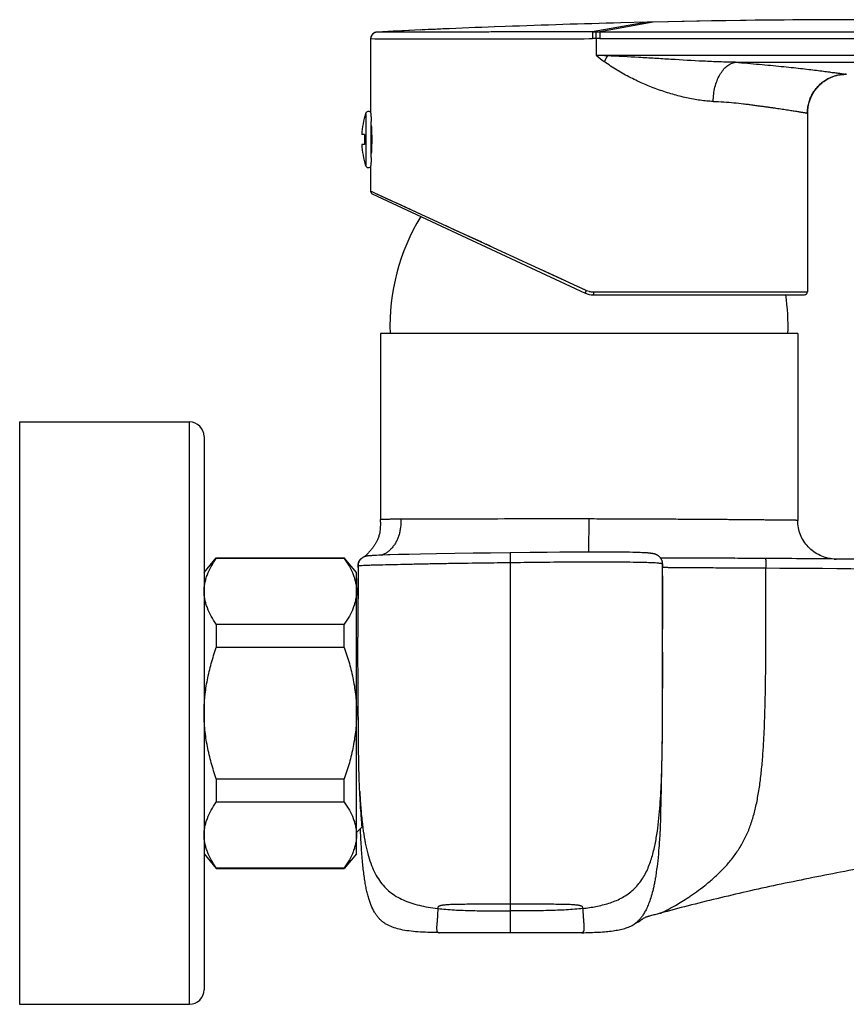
# Model space of a CAD drawing. Header units: millimetres. Extents: x 86 to 572, y -44 to 311.
# Tile 10 of 11: x 400 to 486, y 210 to 311. Entities that reach past the tile are written whole.
import ezdxf

# ---------------------------------------------------------------- set-up
doc = ezdxf.new("R2010")
doc.units = ezdxf.units.MM
doc.header["$LTSCALE"] = 30.734
doc.layers.get('0').update_dxf_attribs({"linetype": 'CONTINUOUS'})

msp = doc.modelspace()

# ---------------------------------------------------------------- linework, layer by layer
at = {"color": 9, "linetype": 'CONTINUOUS'}
for p, q in [((465.11, 310.86), (459.45, 309.86)), ((465.72, 310.87), (460.21, 309.86)), ((459.45, 309.86), (459.84, 309.86)), ((459.84, 309.86), (460.21, 309.86)), ((436.61, 309.14), (459.11, 309.17)), ((447.86, 309.15), (458.62, 309.16)), ((459.86, 309.17), (459.47, 309.17)), ((459.86, 309.17), (459.86, 307.44)), ((460.23, 309.17), (459.86, 309.17)), ((436.1, 301.46), (436.1, 296.08)), ((458.83, 283.23), (436.61, 293.45)), ((436.63, 293.44), (436.61, 293.45)), ((436.78, 293.37), (436.68, 293.41)), ((437.17, 293.19), (436.78, 293.37)), ((438.67, 292.5), (437.17, 293.19)), ((440.27, 291.76), (439.3, 292.21)), ((442.32, 290.82), (440.27, 291.76)), ((445.16, 289.51), (444.4, 289.86)), ((448.07, 288.18), (445.16, 289.51)), ((448.96, 287.77), (448.51, 287.97)), ((456.77, 284.17), (454.22, 285.34)), ((458.83, 283.23), (457.8, 283.7)), ((459.56, 283.07), (481.61, 283.07)), ((417.95, 209.67), (417.95, 269.67)), ((459.1, 256.26), (459.11, 259.67)), ((450.99, 256.19), (451, 255.19)), ((451, 255.19), (451, 217.02)), ((463.77, 217.91), (463.77, 217.91)), ((463.77, 217.91), (463.77, 217.91))]:
    msp.add_line(p, q, dxfattribs=at)
at = {"color": 7, "linetype": 'CONTINUOUS'}
for p, q in [((465.11, 310.86), (462.38, 310.79)), ((465.72, 310.87), (465.11, 310.86)), ((470.5, 310.97), (465.72, 310.87)), ((475.3, 311.04), (470.5, 310.97)), ((436.73, 309.53), (436.72, 309.52)), ((436.73, 309.54), (436.73, 309.53)), ((436.74, 309.54), (436.73, 309.54)), ((436.75, 309.56), (436.74, 309.55)), ((436.74, 309.55), (436.74, 309.54)), ((436.76, 309.57), (436.75, 309.56)), ((436.76, 309.58), (436.76, 309.57)), ((436.77, 309.58), (436.76, 309.58)), ((436.78, 309.6), (436.77, 309.59)), ((436.77, 309.59), (436.77, 309.58)), ((436.79, 309.6), (436.78, 309.6)), ((436.8, 309.62), (436.79, 309.61)), ((436.79, 309.61), (436.79, 309.6)), ((436.81, 309.63), (436.8, 309.62)), ((436.81, 309.62), (436.8, 309.62)), ((436.82, 309.64), (436.81, 309.63)), ((436.83, 309.65), (436.82, 309.64)), ((436.82, 309.64), (436.82, 309.64)), ((436.84, 309.66), (436.83, 309.65)), ((436.83, 309.65), (436.83, 309.65)), ((436.85, 309.66), (436.84, 309.66)), ((436.85, 309.67), (436.85, 309.66)), ((436.86, 309.67), (436.85, 309.67)), ((436.86, 309.68), (436.86, 309.67)), ((436.87, 309.68), (436.86, 309.68)), ((436.88, 309.69), (436.87, 309.68)), ((436.89, 309.7), (436.88, 309.69)), ((436.88, 309.69), (436.88, 309.69)), ((436.89, 309.7), (436.89, 309.7)), ((436.9, 309.7), (436.89, 309.7)), ((436.9, 309.71), (436.9, 309.7)), ((436.91, 309.71), (436.9, 309.71)), ((436.92, 309.72), (436.91, 309.71)), ((436.92, 309.72), (436.92, 309.72)), ((436.93, 309.72), (436.92, 309.72)), ((436.93, 309.73), (436.93, 309.72)), ((436.94, 309.73), (436.93, 309.73)), ((436.94, 309.74), (436.94, 309.73)), ((436.95, 309.74), (436.94, 309.73)), ((436.96, 309.74), (436.95, 309.74)), ((436.96, 309.75), (436.96, 309.74)), ((436.97, 309.75), (436.96, 309.74)), ((436.97, 309.75), (436.97, 309.75)), ((436.98, 309.75), (436.97, 309.75)), ((436.98, 309.76), (436.98, 309.75)), ((436.99, 309.76), (436.98, 309.76)), ((437, 309.76), (436.99, 309.76)), ((437, 309.77), (437, 309.76)), ((437.01, 309.77), (437, 309.77)), ((437.01, 309.77), (437.01, 309.77)), ((437.02, 309.77), (437.01, 309.77)), ((437.03, 309.78), (437.02, 309.77)), ((437.03, 309.78), (437.02, 309.78)), ((437.04, 309.78), (437.03, 309.78)), ((437.05, 309.79), (437.04, 309.78)), ((437.04, 309.78), (437.04, 309.78)), ((437.05, 309.79), (437.05, 309.79)), ((437.06, 309.79), (437.05, 309.79)), ((437.07, 309.8), (437.06, 309.79)), ((437.06, 309.79), (437.06, 309.79)), ((437.08, 309.8), (437.07, 309.79)), ((437.08, 309.8), (437.08, 309.8)), ((437.09, 309.8), (437.08, 309.8)), ((437.09, 309.8), (437.09, 309.8)), ((437.1, 309.8), (437.09, 309.8)), ((437.1, 309.81), (437.1, 309.8)), ((437.11, 309.81), (437.1, 309.81)), ((437.11, 309.81), (437.11, 309.81)), ((437.12, 309.81), (437.11, 309.81)), ((437.13, 309.81), (437.12, 309.81)), ((437.13, 309.81), (437.12, 309.81)), ((437.14, 309.82), (437.13, 309.81)), ((437.14, 309.82), (437.14, 309.81)), ((437.15, 309.82), (437.14, 309.82)), ((437.15, 309.82), (437.15, 309.82)), ((437.16, 309.82), (437.15, 309.82)), ((437.16, 309.82), (437.16, 309.82)), ((437.17, 309.82), (437.16, 309.82)), ((437.18, 309.82), (437.17, 309.82)), ((437.17, 309.82), (437.17, 309.82)), ((437.18, 309.82), (437.18, 309.82)), ((439.17, 309.93), (437.27, 309.84)), ((441.16, 310.03), (439.16, 309.93)), ((443.21, 310.12), (441.16, 310.03)), ((442.52, 310.09), (441.72, 310.05)), ((442.52, 310.09), (441.91, 310.06)), ((444.05, 310.16), (443.2, 310.12)), ((450.47, 310.42), (449.38, 310.38)), ((436.61, 309.16), (436.61, 309.15)), ((436.61, 309.15), (436.61, 309.14)), ((436.61, 309.15), (436.61, 309.14)), ((436.61, 309.14), (436.61, 301.56)), ((436.63, 309.32), (436.63, 309.31)), ((481.68, 302.26), (481.71, 302.39)), ((481.61, 301.6), (481.61, 301.74)), ((481.61, 301.71), (481.62, 301.74)), ((481.61, 301.49), (481.61, 301.6)), ((481.61, 301.49), (481.61, 283.07)), ((436.68, 296.92), (436.68, 300.61)), ((435.98, 299.27), (435.7, 299.27)), ((435.98, 298.27), (435.7, 298.27)), ((435.98, 299.27), (435.98, 298.27)), ((436.61, 296.02), (436.61, 295.97)), ((436.61, 296.02), (436.61, 295.97)), ((436.61, 295.97), (436.61, 293.45)), ((436.78, 293.18), (458.71, 282.95)), ((459.55, 282.77), (481.31, 282.77)), ((437.61, 278.77), (437.61, 259.62)), ((480.61, 278.77), (437.61, 278.77)), ((480.61, 278.77), (480.61, 259.53)), ((400.45, 269.67), (400.45, 209.67)), ((400.45, 269.67), (417.95, 269.67)), ((419.45, 268.17), (419.45, 211.17)), ((437.61, 259.33), (437.61, 259.62)), ((419.45, 254.17), (420.71, 255.67)), ((420.71, 255.67), (420.71, 255.61)), ((420.71, 255.67), (433.89, 255.67)), ((433.89, 255.61), (433.89, 255.67)), ((435.15, 254.17), (433.89, 255.67)), ((435.77, 255.67), (435.74, 255.65)), ((435.88, 255.74), (435.85, 255.72)), ((435.93, 255.76), (435.9, 255.75)), ((435.97, 255.78), (435.95, 255.77)), ((436.02, 255.81), (436, 255.79)), ((436.12, 255.91), (436.02, 255.81)), ((436.21, 256), (436.12, 255.91)), ((436.28, 256.07), (436.21, 256)), ((436.33, 256.13), (436.28, 256.07)), ((436.38, 256.19), (436.33, 256.13)), ((436.44, 256.25), (436.38, 256.19)), ((436.44, 255.87), (436.4, 255.87)), ((436.5, 256.32), (436.44, 256.25)), ((436.48, 255.88), (436.44, 255.87)), ((436.53, 255.88), (436.48, 255.88)), ((436.58, 255.89), (436.53, 255.88)), ((436.63, 255.89), (436.58, 255.89)), ((436.7, 255.89), (436.63, 255.89)), ((436.77, 255.9), (436.7, 255.89)), ((436.89, 255.91), (436.77, 255.9)), ((437.04, 255.91), (436.89, 255.91)), ((437.23, 255.92), (437.04, 255.91)), ((437.46, 255.93), (437.23, 255.92)), ((437.85, 255.95), (437.46, 255.93)), ((438.39, 255.97), (437.85, 255.95)), ((438.61, 255.97), (438.39, 255.97)), ((439.48, 256), (438.61, 255.97)), ((440.55, 256.02), (439.48, 256)), ((441.74, 256.05), (440.55, 256.02)), ((443.4, 256.08), (441.74, 256.05)), ((445.3, 256.11), (443.4, 256.08)), ((447.18, 256.14), (445.3, 256.11)), ((448.95, 256.16), (447.18, 256.14)), ((450.99, 256.19), (448.95, 256.16)), ((453.03, 256.22), (450.99, 256.19)), ((454.81, 256.23), (453.03, 256.22)), ((456.09, 256.25), (454.81, 256.23)), ((457.26, 256.25), (456.09, 256.25)), ((458.34, 256.26), (457.26, 256.25)), ((459.35, 256.26), (458.34, 256.26)), ((460.26, 256.26), (459.35, 256.26)), ((461.08, 256.26), (460.26, 256.26)), ((461.79, 256.26), (461.08, 256.26)), ((462.38, 256.25), (461.79, 256.26)), ((462.91, 256.25), (462.38, 256.25)), ((463.28, 256.24), (462.91, 256.25)), ((463.63, 256.23), (463.28, 256.24)), ((463.96, 256.23), (463.63, 256.23)), ((464.17, 256.22), (463.96, 256.23)), ((464.37, 256.21), (464.17, 256.22)), ((464.57, 256.2), (464.37, 256.21)), ((474.13, 255.62), (466.48, 255.65)), ((433.89, 255.61), (420.71, 255.61)), ((435.29, 254.86), (435.29, 254.84)), ((435.29, 254.84), (435.29, 254.82)), ((435.29, 254.83), (435.29, 254.81)), ((435.31, 254.82), (435.3, 252.31)), ((435.31, 254.82), (435.3, 248)), ((435.3, 254.82), (435.3, 254.82)), ((435.3, 254.82), (435.3, 254.82)), ((435.3, 254.7), (435.3, 254.69)), ((435.3, 254.7), (435.3, 254.7)), ((435.3, 254.69), (435.3, 254.67)), ((435.3, 254.69), (435.3, 254.69)), ((435.31, 254.66), (435.3, 254.67)), ((435.3, 254.67), (435.3, 254.67)), ((435.31, 254.85), (435.31, 254.83)), ((435.31, 254.82), (435.31, 254.82)), ((435.55, 255.5), (435.54, 255.5)), ((435.56, 255.51), (435.55, 255.5)), ((435.57, 255.52), (435.56, 255.51)), ((435.58, 255.53), (435.57, 255.52)), ((435.59, 255.53), (435.58, 255.52)), ((435.6, 255.54), (435.59, 255.53)), ((435.61, 255.55), (435.6, 255.54)), ((435.6, 255.54), (435.6, 255.54)), ((466.69, 255.02), (466.69, 255.03)), ((466.69, 252.7), (466.69, 255.02)), ((466.69, 255.01), (466.69, 254.71)), ((466.7, 252.63), (466.69, 255.01)), ((467.88, 255.65), (466.75, 255.65)), ((473, 255.62), (467.87, 255.65)), ((484.37, 255.54), (484.57, 255.54)), ((435.15, 225.17), (435.15, 254.17)), ((466.69, 240.63), (466.69, 252.7)), ((435.15, 251.95), (435.3, 251.8)), ((435.3, 252.31), (435.3, 247.51)), ((435.3, 251.8), (435.3, 251.8)), ((420.71, 248.84), (420.71, 246.43)), ((420.71, 248.84), (433.89, 248.84)), ((433.89, 246.43), (433.89, 248.84)), ((433.89, 246.43), (420.71, 246.43)), ((466.68, 238.48), (466.69, 240.63)), ((466.68, 237.91), (466.68, 238.48)), ((466.64, 235.15), (466.65, 236.07)), ((466.62, 234.26), (466.64, 235.15)), ((466.59, 232.67), (466.61, 233.43)), ((466.61, 233.43), (466.62, 234.26)), ((420.71, 232.9), (420.71, 230.49)), ((420.71, 232.9), (433.89, 232.9)), ((433.89, 230.49), (433.89, 232.9)), ((466.57, 231.84), (466.59, 232.67)), ((433.89, 230.49), (420.71, 230.49)), ((466.53, 230.33), (466.54, 230.59)), ((435.15, 227.38), (435.72, 227.95)), ((419.45, 225.17), (420.71, 223.67)), ((435.15, 225.17), (433.89, 223.67)), ((420.71, 223.73), (420.71, 223.67)), ((420.71, 223.73), (433.89, 223.73)), ((420.71, 223.67), (433.89, 223.67)), ((433.89, 223.67), (433.89, 223.73)), ((464.05, 218.08), (464.11, 218.13)), ((464.11, 218.13), (464.2, 218.18)), ((464.2, 218.18), (464.35, 218.28)), ((464.35, 218.28), (464.4, 218.31)), ((464.4, 218.31), (464.49, 218.37)), ((464.49, 218.37), (464.53, 218.4)), ((464.53, 218.4), (464.56, 218.42)), ((464.56, 218.42), (464.59, 218.43)), ((464.59, 218.43), (464.61, 218.45)), ((464.61, 218.45), (464.63, 218.46)), ((464.63, 218.46), (464.64, 218.46)), ((464.64, 218.46), (464.65, 218.47)), ((464.65, 218.47), (464.67, 218.48)), ((464.67, 218.48), (464.68, 218.49)), ((464.68, 218.49), (464.7, 218.5)), ((464.7, 218.5), (464.7, 218.5)), ((463.78, 217.92), (463.77, 217.91)), ((463.78, 217.92), (463.8, 217.93)), ((463.8, 217.93), (463.84, 217.95)), ((463.84, 217.95), (463.88, 217.98)), ((463.88, 217.98), (463.93, 218.01)), ((463.93, 218.01), (463.99, 218.05)), ((463.99, 218.05), (464.05, 218.08)), ((400.45, 209.67), (417.95, 209.67))]:
    msp.add_line(p, q, dxfattribs=at)
for points in [[(513.7, 310.78), (508.92, 310.89), (504.11, 310.98), (499.31, 311.05), (494.51, 311.09), (489.71, 311.11), (484.9, 311.11), (480.1, 311.09), (475.3, 311.04)], [(436.72, 309.52), (436.72, 309.51), (436.71, 309.5), (436.7, 309.49), (436.7, 309.48), (436.69, 309.47), (436.69, 309.46), (436.68, 309.45), (436.68, 309.44), (436.67, 309.43), (436.67, 309.42), (436.66, 309.41), (436.66, 309.4), (436.66, 309.39), (436.65, 309.38), (436.65, 309.37), (436.64, 309.36), (436.64, 309.35), (436.64, 309.34), (436.63, 309.32)], [(437.27, 309.84), (437.27, 309.84), (437.26, 309.83), (437.26, 309.83), (437.25, 309.83), (437.25, 309.83), (437.25, 309.83), (437.24, 309.83), (437.24, 309.83), (437.23, 309.83), (437.23, 309.83), (437.23, 309.83), (437.22, 309.83), (437.22, 309.83), (437.21, 309.83), (437.21, 309.83), (437.2, 309.83), (437.2, 309.83), (437.19, 309.83), (437.19, 309.83), (437.19, 309.83), (437.18, 309.82)], [(436.63, 309.3), (436.62, 309.29), (436.62, 309.27), (436.62, 309.26), (436.62, 309.25), (436.61, 309.23), (436.61, 309.22), (436.61, 309.21), (436.61, 309.19), (436.61, 309.18), (436.61, 309.16)], [(436.63, 309.31), (436.63, 309.3), (436.62, 309.29), (436.62, 309.27)], [(481.71, 302.39), (481.74, 302.52), (481.78, 302.64), (481.82, 302.77), (481.86, 302.89), (481.91, 303.02), (481.96, 303.14), (482.02, 303.26), (482.08, 303.37), (482.14, 303.49), (482.21, 303.6), (482.28, 303.71), (482.36, 303.82), (482.43, 303.93), (482.52, 304.03), (482.6, 304.13), (482.69, 304.23), (482.78, 304.32), (482.88, 304.41), (482.98, 304.5), (483.08, 304.59), (483.18, 304.67), (483.29, 304.75), (483.39, 304.82), (483.5, 304.89), (483.62, 304.96), (483.73, 305.02), (483.85, 305.08), (483.97, 305.14), (484.09, 305.19), (484.21, 305.24), (484.34, 305.28), (484.46, 305.32), (484.59, 305.36), (484.72, 305.39), (484.85, 305.42), (484.98, 305.44), (485.11, 305.46), (485.24, 305.47), (485.37, 305.48)], [(485.37, 305.48), (485.5, 305.49), (485.62, 305.49)], [(481.61, 301.74), (481.63, 301.87), (481.64, 302)], [(481.64, 302), (481.66, 302.13), (481.68, 302.26)], [(436.61, 293.45), (436.61, 293.43), (436.61, 293.41), (436.61, 293.39), (436.62, 293.37), (436.62, 293.35), (436.63, 293.34), (436.64, 293.32), (436.65, 293.3), (436.65, 293.29), (436.67, 293.27), (436.68, 293.26), (436.69, 293.24), (436.7, 293.23), (436.72, 293.22), (436.73, 293.21), (436.75, 293.19), (436.76, 293.19), (436.78, 293.18)], [(437.61, 259.33), (437.61, 259.18), (437.61, 259.04), (437.6, 258.91), (437.6, 258.78), (437.59, 258.66), (437.58, 258.55), (437.57, 258.43), (437.55, 258.33), (437.54, 258.22), (437.52, 258.13), (437.49, 258.03), (437.47, 257.94), (437.44, 257.85), (437.41, 257.77), (437.38, 257.69), (437.35, 257.61), (437.32, 257.54), (437.29, 257.46), (437.25, 257.39), (437.22, 257.33), (437.19, 257.26), (437.15, 257.2), (437.12, 257.14), (437.08, 257.08), (437.05, 257.03), (437.01, 256.97), (436.98, 256.92), (436.94, 256.87), (436.91, 256.82), (436.87, 256.77), (436.83, 256.72), (436.8, 256.68), (436.77, 256.63), (436.73, 256.59), (436.7, 256.55), (436.66, 256.51), (436.63, 256.47), (436.6, 256.43), (436.56, 256.39), (436.53, 256.36), (436.5, 256.32)], [(436.4, 255.87), (436.38, 255.87), (436.36, 255.87), (436.34, 255.86), (436.33, 255.86), (436.31, 255.86), (436.3, 255.86), (436.28, 255.86), (436.26, 255.85), (436.25, 255.85), (436.23, 255.85), (436.22, 255.85), (436.2, 255.84), (436.19, 255.84), (436.17, 255.84), (436.16, 255.83), (436.14, 255.83), (436.12, 255.83), (436.11, 255.82), (436.09, 255.82), (436.07, 255.81), (436.05, 255.81), (436.03, 255.8), (436.01, 255.79), (435.99, 255.79), (435.97, 255.78), (435.95, 255.77), (435.93, 255.76), (435.9, 255.75), (435.88, 255.74), (435.85, 255.72), (435.82, 255.71), (435.79, 255.69), (435.77, 255.67), (435.74, 255.65), (435.7, 255.63), (435.67, 255.6), (435.64, 255.58), (435.61, 255.55), (435.58, 255.52), (435.55, 255.49), (435.52, 255.45), (435.5, 255.42), (435.47, 255.38), (435.45, 255.35), (435.43, 255.31), (435.41, 255.28), (435.39, 255.24), (435.38, 255.2), (435.37, 255.17), (435.35, 255.14), (435.34, 255.1), (435.34, 255.07), (435.33, 255.04), (435.32, 255.01), (435.32, 254.98), (435.31, 254.96), (435.31, 254.93), (435.31, 254.91), (435.31, 254.89), (435.31, 254.88), (435.31, 254.86), (435.31, 254.85)], [(466.69, 255.03), (466.69, 255.04), (466.69, 255.06), (466.69, 255.08), (466.69, 255.1), (466.69, 255.13), (466.68, 255.16), (466.68, 255.19), (466.67, 255.22), (466.67, 255.26), (466.66, 255.3), (466.64, 255.34), (466.63, 255.38), (466.61, 255.42), (466.59, 255.47), (466.57, 255.51), (466.55, 255.55), (466.52, 255.59), (466.49, 255.63), (466.46, 255.67), (466.43, 255.71), (466.4, 255.74), (466.37, 255.78), (466.34, 255.81), (466.3, 255.83), (466.27, 255.86), (466.24, 255.89), (466.2, 255.91), (466.17, 255.93), (466.13, 255.95), (466.1, 255.97), (466.07, 255.98), (466.04, 256), (466.01, 256.01), (465.98, 256.02), (465.95, 256.03), (465.92, 256.04), (465.89, 256.05), (465.87, 256.06), (465.84, 256.07), (465.81, 256.07), (465.78, 256.08), (465.76, 256.09), (465.73, 256.09), (465.7, 256.1), (465.67, 256.1), (465.64, 256.11), (465.61, 256.11), (465.58, 256.12), (465.54, 256.12), (465.51, 256.13), (465.47, 256.13), (465.43, 256.14), (465.39, 256.14), (465.35, 256.15), (465.3, 256.15), (465.25, 256.16), (465.19, 256.16), (465.13, 256.17), (465.07, 256.17), (464.99, 256.18), (464.92, 256.18), (464.84, 256.19), (464.75, 256.19), (464.57, 256.2)], [(435.54, 255.5), (435.53, 255.49), (435.52, 255.48), (435.51, 255.47), (435.5, 255.46), (435.49, 255.45), (435.48, 255.43), (435.47, 255.42), (435.46, 255.4), (435.44, 255.39), (435.43, 255.37), (435.42, 255.35), (435.41, 255.33), (435.4, 255.31), (435.39, 255.28), (435.37, 255.26), (435.36, 255.23), (435.36, 255.21), (435.35, 255.18), (435.34, 255.16), (435.33, 255.13), (435.32, 255.1), (435.32, 255.08), (435.31, 255.05), (435.3, 255.02), (435.3, 254.99), (435.3, 254.96), (435.29, 254.93), (435.29, 254.9), (435.29, 254.88)], [(435.54, 255.5), (435.53, 255.49), (435.52, 255.48), (435.51, 255.47), (435.5, 255.46), (435.49, 255.45), (435.48, 255.44), (435.47, 255.42), (435.46, 255.41), (435.45, 255.39), (435.43, 255.37), (435.42, 255.35), (435.41, 255.33), (435.4, 255.31), (435.39, 255.29), (435.38, 255.26), (435.37, 255.24), (435.36, 255.21), (435.35, 255.19), (435.34, 255.16), (435.33, 255.14), (435.32, 255.11), (435.32, 255.08), (435.31, 255.05), (435.31, 255.02), (435.3, 254.99), (435.3, 254.96), (435.29, 254.94), (435.29, 254.91), (435.29, 254.89), (435.29, 254.86)], [(435.29, 254.81), (435.29, 254.79), (435.29, 254.78), (435.29, 254.77), (435.29, 254.76), (435.29, 254.75), (435.29, 254.74), (435.3, 254.73), (435.3, 254.73), (435.3, 254.72), (435.3, 254.72)], [(435.3, 254.72), (435.3, 254.71), (435.3, 254.7)], [(435.7, 255.63), (435.67, 255.6), (435.64, 255.58)], [(466.65, 236.07), (466.66, 236.54), (466.67, 237.01)]]:
    msp.add_lwpolyline(points, dxfattribs=at)
at = {"color": 9, "linetype": 'CONTINUOUS'}
msp.add_lwpolyline([(437.04, 309.14), (437.14, 309.14), (437.25, 309.14), (447.86, 309.15)], dxfattribs=at)
at = {"color": 7, "linetype": 'CONTINUOUS'}
for centre, radius, start, end in [((487.86, -688.91), 1000.02, 91.46012, 92.14244), ((487.86, -688.92), 1000.04, 88.51931, 91.2686), ((437.31, 309.14), 0.7, 95.7882, 179.5038), ((437.31, 309.14), 0.699, 92.9019, 95.7926), ((487.86, -688.85), 999.97, 92.64424, 92.89956), ((487.86, -688.91), 1000.03, 92.20503, 92.51083), ((485.61, 301.49), 4, 91.6218, 176.4275), ((485.61, 301.5), 3.99, 89.8727, 91.6261), ((444.68, 298.77), 9, 162.6114, 176.8153), ((436.38, 301.37), 0.3, 41.3652, 162.6114), ((485.61, 301.49), 4.01, 176.5065, 176.8096), ((485.6, 301.49), 3.99, 176.8072, 179.9989), ((444.68, 298.77), 9, 183.1847, 197.3886), ((436.38, 296.17), 0.3, 197.3886, 318.6348), ((460.6, 279.46), 22, 148.8325, 181.8179), ((481.31, 283.07), 0.3, 270, 360), ((459.55, 284.77), 2, 245, 270), ((457.62, 279.46), 22, 358.1821, 8.6328), ((417.95, 268.17), 1.5, 0, 90), ((436.39, 254.75), 1.09, 175.2208, 175.9179), ((436.39, 254.75), 1.09, 175.9183, 176.1347), ((436.39, 254.76), 1.08, 176.1346, 176.4857), ((436.24, 254.75), 0.934, 183.8727, 184.5733), ((455.75, -2779.03), 3034.7, 89.65309, 89.79742), ((460.13, -2357.54), 2613.2, 89.46418, 89.62378), ((465.02, -1855.5), 2111.13, 89.03174, 89.4694), ((466.64, -1731.87), 1987.49, 89.01803, 89.48301), ((155.3, 240.91), 311.39, 359.2826, 359.448), ((293.22, 235.78), 173.4, 357.8034, 358.6991), ((417.95, 211.17), 1.5, 270, 360)]:
    msp.add_arc(centre, radius, start, end, dxfattribs=at)
at = {"color": 9, "linetype": 'CONTINUOUS'}
for centre, radius, start, end in [((459.21, 406.13), 96.96, 269.9397, 270.1519), ((451.42, 87.8), 219.8, 87.5012, 87.7986), ((471.01, 320.89), 17.47, 230.3595, 233.7435), ((471.13, 301.37), 11.78, 149.2594, 152.5284), ((459.56, 284.81), 1.74, 245.3059, 255.0682), ((459.56, 284.81), 1.75, 255.0908, 269.9903), ((464.9, -1900.95), 2155.58, 89.04804, 89.66998)]:
    msp.add_arc(centre, radius, start, end, dxfattribs=at)
for points, knots in [([(459.45, 309.86), (458.02, 309.86), (455.19, 309.85), (451.72, 309.85), (449.05, 309.85), (447.19, 309.84), (445.45, 309.84), (443.84, 309.84), (442.38, 309.84), (441.08, 309.84), (440.11, 309.84), (439.43, 309.84), (438.98, 309.84), (438.59, 309.84), (438.25, 309.84), (437.96, 309.84), (437.72, 309.84), (437.55, 309.84), (437.44, 309.84), (437.38, 309.84), (437.34, 309.84), (437.3, 309.84), (437.28, 309.84), (437.27, 309.84), (437.27, 309.84)], [0, 0, 0, 0, 0.194399, 0.381659, 0.470318, 0.554504, 0.633387, 0.706206, 0.772233, 0.830834, 0.881422, 0.90356, 0.923519, 0.941244, 0.956699, 0.969846, 0.980652, 0.989084, 0.992405, 0.995127, 0.997249, 0.99877, 0.999687, 1, 1, 1, 1]), ([(459.45, 309.86), (459.45, 309.86), (459.46, 309.85), (459.46, 309.84), (459.46, 309.82), (459.46, 309.78), (459.46, 309.72), (459.46, 309.63), (459.46, 309.53), (459.47, 309.37), (459.47, 309.25), (459.47, 309.17)], [0, 0, 0, 0, 0.011683, 0.031127, 0.058673, 0.094649, 0.192288, 0.321531, 0.476275, 0.647583, 1, 1, 1, 1]), ([(459.86, 309.17), (459.86, 309.21), (459.86, 309.29), (459.86, 309.42), (459.86, 309.53), (459.86, 309.63), (459.85, 309.72), (459.85, 309.78), (459.85, 309.82), (459.85, 309.84), (459.84, 309.85), (459.84, 309.86), (459.84, 309.86)], [0, 0, 0, 0, 0.184073, 0.36191, 0.527481, 0.675174, 0.799986, 0.897705, 0.935344, 0.965068, 0.986654, 1, 1, 1, 1]), ([(460.21, 309.86), (465.1, 309.87), (474.89, 309.87), (489.58, 309.88), (504.26, 309.87), (514.05, 309.87), (518.95, 309.86)], [0, 0, 0, 0, 0.250007, 0.50001, 0.750007, 1, 1, 1, 1]), ([(460.21, 309.86), (460.21, 309.86), (460.21, 309.85), (460.21, 309.84), (460.21, 309.82), (460.22, 309.78), (460.22, 309.72), (460.22, 309.63), (460.22, 309.53), (460.23, 309.42), (460.23, 309.29), (460.23, 309.21), (460.23, 309.17)], [0, 0, 0, 0, 0.013502, 0.035218, 0.065047, 0.102766, 0.200575, 0.325391, 0.473013, 0.638454, 0.816119, 1, 1, 1, 1]), ([(460.23, 309.17), (465.12, 309.17), (474.91, 309.18), (489.6, 309.18), (504.28, 309.18), (514.07, 309.17), (518.97, 309.17)], [0, 0, 0, 0, 0.25, 0.5, 0.750001, 1, 1, 1, 1]), ([(518.97, 307.44), (514.04, 307.43), (504.19, 307.42), (489.42, 307.42), (474.64, 307.42), (464.79, 307.43), (459.86, 307.44)], [0, 0, 0, 0, 0.249999, 0.5, 0.75, 1, 1, 1, 1]), ([(471.91, 302.7), (471.68, 302.7), (471.23, 302.73), (470.55, 302.81), (469.85, 302.92), (468.91, 303.11), (467.71, 303.42), (466.26, 303.89), (464.82, 304.45), (463.39, 305.12), (462, 305.89), (461.11, 306.49), (460.68, 306.8)], [0, 0, 0, 0, 0.055458, 0.112271, 0.170371, 0.229669, 0.351454, 0.476858, 0.605113, 0.735492, 0.867318, 1, 1, 1, 1]), ([(474.2, 306.73), (473.65, 306.74), (472.55, 306.76), (470.33, 306.86), (468.11, 306.99), (465.9, 307.13), (463.72, 307.26), (462.08, 307.34), (461, 307.39)], [0, 0, 0, 0, 0.124637, 0.250601, 0.50343, 0.629297, 0.75426, 1, 1, 1, 1]), ([(471.91, 302.7), (471.91, 302.95), (471.94, 303.44), (472.07, 304.16), (472.28, 304.82), (472.56, 305.42), (472.9, 305.93), (473.29, 306.33), (473.66, 306.57), (473.97, 306.68), (474.12, 306.72), (474.2, 306.73)], [0, 0, 0, 0, 0.149732, 0.296471, 0.43727, 0.569661, 0.691934, 0.803483, 0.90519, 0.953241, 1, 1, 1, 1]), ([(474.2, 306.73), (481.66, 306.73), (492.85, 306.73), (507.76, 306.73), (515.22, 306.74), (518.95, 306.74)], [0, 0, 0, 0, 0.500007, 0.750005, 1, 1, 1, 1]), ([(474.2, 306.73), (474.61, 306.7), (475.43, 306.63), (476.64, 306.52), (477.79, 306.42), (478.89, 306.31), (479.91, 306.21), (480.86, 306.1), (481.73, 306), (482.52, 305.9), (483.23, 305.82), (483.84, 305.73), (484.3, 305.67), (484.62, 305.63), (484.83, 305.6), (485.01, 305.58), (485.17, 305.55), (485.3, 305.53), (485.4, 305.52), (485.47, 305.51), (485.51, 305.51), (485.54, 305.5), (485.57, 305.5), (485.59, 305.49), (485.6, 305.49), (485.61, 305.49), (485.62, 305.49), (485.62, 305.49)], [0, 0, 0, 0, 0.10864, 0.214191, 0.31569, 0.412002, 0.501863, 0.584825, 0.661187, 0.730693, 0.792745, 0.846898, 0.893072, 0.913158, 0.931226, 0.947252, 0.961215, 0.973083, 0.982832, 0.986916, 0.990457, 0.993424, 0.995796, 0.997607, 0.998905, 0.999707, 1, 1, 1, 1]), ([(471.91, 302.7), (472.27, 302.69), (472.98, 302.66), (474.02, 302.57), (474.85, 302.48), (475.49, 302.4), (475.94, 302.33), (476.38, 302.27), (476.81, 302.22), (477.22, 302.16), (477.61, 302.11), (477.99, 302.06), (478.46, 301.99), (479, 301.91), (479.51, 301.83), (479.88, 301.77), (480.13, 301.73), (480.36, 301.7), (480.58, 301.66), (480.77, 301.63), (480.94, 301.6), (481.1, 301.58), (481.23, 301.55), (481.33, 301.54), (481.4, 301.53), (481.44, 301.52), (481.48, 301.51), (481.51, 301.51), (481.54, 301.5), (481.56, 301.5), (481.58, 301.5), (481.58, 301.49), (481.59, 301.49), (481.6, 301.49), (481.6, 301.49), (481.6, 301.49), (481.61, 301.49), (481.61, 301.49), (481.61, 301.49), (481.61, 301.49), (481.61, 301.49)], [0, 0, 0, 0, 0.111457, 0.218093, 0.319443, 0.367996, 0.415058, 0.460572, 0.504483, 0.546752, 0.587353, 0.626257, 0.66342, 0.732379, 0.793948, 0.82188, 0.847871, 0.871889, 0.89391, 0.913911, 0.931869, 0.947761, 0.961572, 0.973286, 0.978352, 0.982889, 0.986894, 0.990368, 0.993308, 0.995716, 0.996719, 0.997589, 0.998326, 0.998928, 0.999397, 0.999732, 0.999849, 0.999933, 0.999983, 1, 1, 1, 1]), ([(458.83, 283.23), (458.82, 283.21), (458.81, 283.18), (458.78, 283.13), (458.76, 283.08), (458.74, 283.04), (458.73, 283.02), (458.72, 283), (458.72, 282.98), (458.71, 282.97), (458.71, 282.97), (458.71, 282.96), (458.71, 282.96), (458.71, 282.96), (458.71, 282.95), (458.71, 282.95), (458.71, 282.95), (458.71, 282.95)], [0, 0, 0, 0, 0.182435, 0.36848, 0.547451, 0.707228, 0.776182, 0.836626, 0.887969, 0.929618, 0.961176, 0.973278, 0.983024, 0.990487, 0.995742, 0.99887, 1, 1, 1, 1]), ([(459.56, 283.07), (459.56, 283.06), (459.56, 283.04), (459.56, 283.01), (459.56, 282.98), (459.56, 282.94), (459.56, 282.9), (459.56, 282.86), (459.55, 282.83), (459.55, 282.82), (459.55, 282.8), (459.55, 282.79), (459.55, 282.78), (459.55, 282.77), (459.55, 282.77), (459.55, 282.77), (459.55, 282.77), (459.55, 282.77), (459.55, 282.77)], [0, 0, 0, 0, 0.097903, 0.194939, 0.290027, 0.382353, 0.555093, 0.706514, 0.772374, 0.830803, 0.881237, 0.923195, 0.956277, 0.980176, 0.988616, 0.994699, 0.998441, 1, 1, 1, 1]), ([(480.61, 259.53), (480.61, 259.53), (480.61, 259.53), (480.61, 259.53), (480.61, 259.53), (480.6, 259.53), (480.6, 259.53), (480.6, 259.53), (480.59, 259.53), (480.59, 259.53), (480.58, 259.53), (480.57, 259.53), (480.55, 259.53), (480.53, 259.53), (480.5, 259.53), (480.48, 259.53), (480.43, 259.53), (480.37, 259.54), (480.29, 259.54), (480.19, 259.54), (480.08, 259.54), (479.96, 259.54), (479.82, 259.54), (479.62, 259.54), (479.33, 259.55), (478.95, 259.55), (478.53, 259.55), (478.05, 259.56), (477.53, 259.56), (476.97, 259.57), (476.36, 259.58), (475.47, 259.58), (474.26, 259.59), (472.7, 259.61), (471.01, 259.62), (469.21, 259.63), (467.31, 259.64), (465.33, 259.65), (463.64, 259.66), (462.26, 259.66), (461.39, 259.66), (460.69, 259.66), (459.99, 259.67), (459.46, 259.67), (459.11, 259.67)], [0, 0, 0, 0, 0.000019, 0.000042, 0.000075, 0.000169, 0.000301, 0.000471, 0.000678, 0.000922, 0.001205, 0.001882, 0.00271, 0.003688, 0.004816, 0.006093, 0.007521, 0.010824, 0.014723, 0.019215, 0.024299, 0.02997, 0.036226, 0.043062, 0.058459, 0.076124, 0.096015, 0.118083, 0.142277, 0.168537, 0.196799, 0.226997, 0.292901, 0.365614, 0.444437, 0.52861, 0.617322, 0.709719, 0.804912, 0.853272, 0.901984, 0.926436, 0.950933, 1, 1, 1, 1]), ([(435.31, 254.82), (435.31, 254.82), (435.31, 254.83), (435.31, 254.83), (435.31, 254.84), (435.32, 254.84), (435.32, 254.84)], [0, 0, 0, 0, 0.152991, 0.33514, 0.595784, 1, 1, 1, 1]), ([(435.32, 254.84), (435.33, 254.85), (435.34, 254.85), (435.37, 254.86), (435.41, 254.86), (435.49, 254.87), (435.64, 254.88), (435.9, 254.9), (436.3, 254.92), (436.88, 254.94), (437.7, 254.96), (438.79, 254.98), (440.15, 255.01), (441.71, 255.05), (443.37, 255.08), (445.57, 255.12), (448.12, 255.15), (450.09, 255.18), (451, 255.19)], [0, 0, 0, 0, 0.001112, 0.00275, 0.00508, 0.008293, 0.018206, 0.034396, 0.059049, 0.09468, 0.145179, 0.215081, 0.303764, 0.405297, 0.513484, 0.621848, 0.826763, 1, 1, 1, 1]), ([(451, 255.19), (451.94, 255.2), (454, 255.23), (456.64, 255.25), (458.92, 255.26), (460.63, 255.26), (462.2, 255.25), (463.54, 255.24), (464.58, 255.22), (465.34, 255.2), (465.87, 255.18), (466.19, 255.15), (466.37, 255.13), (466.47, 255.12), (466.54, 255.11), (466.59, 255.09), (466.63, 255.08), (466.66, 255.07), (466.68, 255.05), (466.69, 255.04)], [0, 0, 0, 0, 0.179754, 0.392511, 0.504896, 0.615888, 0.71839, 0.805323, 0.87136, 0.917786, 0.950095, 0.971775, 0.979465, 0.985456, 0.990036, 0.993459, 0.995962, 0.997763, 1, 1, 1, 1]), ([(466.69, 255.04), (466.69, 255.04), (466.69, 255.03), (466.69, 255.02), (466.69, 255.02)], [0, 0, 0, 0, 0.547203, 1, 1, 1, 1]), ([(477.32, 254.59), (476.59, 254.6), (475.5, 254.6), (474.05, 254.61), (472.97, 254.62), (471.91, 254.62), (470.88, 254.63), (469.92, 254.64), (469.06, 254.64), (468.33, 254.65), (467.76, 254.65), (467.38, 254.65), (467.15, 254.66), (467.03, 254.66), (466.93, 254.66), (466.85, 254.66), (466.8, 254.66), (466.76, 254.66), (466.73, 254.66), (466.71, 254.66), (466.7, 254.67), (466.7, 254.67), (466.69, 254.67)], [0, 0, 0, 0, 0.20539, 0.307813, 0.409613, 0.509984, 0.607477, 0.699423, 0.782014, 0.851255, 0.904935, 0.943412, 0.957726, 0.969294, 0.97845, 0.985495, 0.990738, 0.994487, 0.997036, 0.998657, 0.999579, 1, 1, 1, 1]), ([(477.29, 255.6), (477.29, 255.6), (477.29, 255.59), (477.3, 255.59), (477.3, 255.58), (477.3, 255.57), (477.3, 255.55), (477.3, 255.51), (477.31, 255.47), (477.31, 255.42), (477.31, 255.36), (477.31, 255.3), (477.32, 255.23), (477.32, 255.12), (477.32, 254.98), (477.32, 254.79), (477.32, 254.66), (477.32, 254.59)], [0, 0, 0, 0, 0.002139, 0.006321, 0.012856, 0.021761, 0.046525, 0.080205, 0.122324, 0.172392, 0.229911, 0.29438, 0.365297, 0.44216, 0.61171, 0.799, 1, 1, 1, 1]), ([(466.45, 219.05), (466.45, 219.05), (466.47, 219.05), (466.5, 219.06), (466.55, 219.08), (466.62, 219.11), (466.7, 219.15), (466.8, 219.2), (466.92, 219.26), (467.08, 219.35), (467.27, 219.45), (467.59, 219.62), (468.06, 219.88), (468.69, 220.27), (469.28, 220.64), (469.78, 220.98), (470.34, 221.37), (471.05, 221.91), (471.92, 222.63), (472.64, 223.31), (473.19, 223.89), (473.6, 224.36), (473.98, 224.84), (474.46, 225.5), (474.88, 226.19), (475.25, 226.92), (475.59, 227.67), (475.95, 228.67), (476.29, 229.95), (476.56, 231.33), (476.78, 232.79), (476.94, 234.34), (477.07, 235.95), (477.16, 237.63), (477.22, 239.35), (477.27, 241.12), (477.31, 243.56), (477.33, 246.05), (477.33, 248.6), (477.33, 251.25), (477.33, 253.25), (477.32, 254.59)], [0, 0, 0, 0, 0.000357, 0.001264, 0.002652, 0.004456, 0.006667, 0.009427, 0.012902, 0.017256, 0.022617, 0.028965, 0.0444, 0.06314, 0.084797, 0.096607, 0.109013, 0.135462, 0.163885, 0.193897, 0.209238, 0.224651, 0.240035, 0.255332, 0.285811, 0.301104, 0.316498, 0.347911, 0.380847, 0.415932, 0.453127, 0.492138, 0.532721, 0.57472, 0.61797, 0.662328, 0.70766, 0.801145, 0.849624, 0.899322, 1, 1, 1, 1]), ([(458.48, 219.54), (458.93, 219.6), (459.83, 219.73), (460.94, 220), (461.79, 220.3), (462.41, 220.59), (463, 220.93), (463.54, 221.35), (464.03, 221.83), (464.46, 222.36), (464.82, 222.94), (465.13, 223.54), (465.38, 224.18), (465.6, 224.82), (465.77, 225.48), (465.97, 226.37), (466.16, 227.49), (466.32, 228.84), (466.43, 230.2), (466.52, 231.56), (466.58, 232.92), (466.63, 234.74), (466.66, 236.1), (466.67, 237.01)], [0, 0, 0, 0, 0.062498, 0.124978, 0.156228, 0.187475, 0.218718, 0.249959, 0.281198, 0.312439, 0.343684, 0.374932, 0.406183, 0.437436, 0.46869, 0.499944, 0.562447, 0.624952, 0.68746, 0.749968, 0.812476, 0.874984, 1, 1, 1, 1]), ([(435.48, 231.6), (435.51, 231.06), (435.58, 230.03), (435.71, 228.56), (435.88, 227.22), (436.1, 226.02), (436.36, 224.94), (436.68, 223.99), (437.06, 223.14), (437.5, 222.41), (438.01, 221.77), (438.59, 221.23), (439.25, 220.77), (439.97, 220.4), (440.76, 220.1), (441.62, 219.86), (442.55, 219.67), (443.19, 219.58), (443.52, 219.54)], [0, 0, 0, 0, 0.098915, 0.189117, 0.27106, 0.345328, 0.412609, 0.473718, 0.529639, 0.581535, 0.63072, 0.678607, 0.726587, 0.775818, 0.827214, 0.881463, 0.939026, 1, 1, 1, 1]), ([(466.49, 229.14), (466.47, 228.55), (466.42, 227.44), (466.32, 225.88), (466.2, 224.52), (466.07, 223.49), (465.96, 222.75), (465.87, 222.26), (465.78, 221.79), (465.65, 221.25), (465.49, 220.66), (465.27, 220.04), (465.05, 219.54), (464.83, 219.13), (464.62, 218.79), (464.41, 218.52), (464.21, 218.29), (464.03, 218.12), (463.89, 218.01), (463.82, 217.95), (463.79, 217.93)], [0, 0, 0, 0, 0.148666, 0.281198, 0.396301, 0.497131, 0.542964, 0.585759, 0.6255, 0.662211, 0.727167, 0.782004, 0.828038, 0.866563, 0.899429, 0.928423, 0.953949, 0.975555, 0.991359, 1, 1, 1, 1]), ([(443.52, 219.54), (443.52, 219.35), (443.51, 218.99), (443.48, 218.56), (443.46, 218.25), (443.44, 218.04), (443.42, 217.86), (443.41, 217.69), (443.41, 217.54), (443.41, 217.41), (443.42, 217.3), (443.44, 217.21), (443.47, 217.14), (443.53, 217.08), (443.59, 217.05), (443.65, 217.04), (443.67, 217.04)], [0, 0, 0, 0, 0.216616, 0.406787, 0.49165, 0.569509, 0.640227, 0.703682, 0.759803, 0.808619, 0.85032, 0.885413, 0.915051, 0.941557, 0.968612, 1, 1, 1, 1]), ([(451, 219.97), (450.7, 219.97), (450.1, 219.97), (449.19, 219.97), (448.29, 219.97), (447.4, 219.97), (446.53, 219.97), (445.84, 219.96), (445.33, 219.95), (444.91, 219.94), (444.56, 219.92), (444.26, 219.9), (444.09, 219.88), (443.96, 219.86), (443.85, 219.84), (443.77, 219.82), (443.7, 219.79), (443.65, 219.77), (443.6, 219.74), (443.56, 219.71), (443.54, 219.67), (443.53, 219.64), (443.52, 219.59), (443.52, 219.56), (443.52, 219.54)], [0, 0, 0, 0, 0.118177, 0.236373, 0.354446, 0.471794, 0.586495, 0.694094, 0.743002, 0.787067, 0.857229, 0.883515, 0.904915, 0.922248, 0.93624, 0.947489, 0.956544, 0.963902, 0.969936, 0.9792, 0.983001, 0.986533, 0.993302, 1, 1, 1, 1]), ([(443.52, 219.54), (443.8, 219.51), (444.37, 219.45), (445.25, 219.39), (446.16, 219.35), (447.42, 219.31), (449.04, 219.29), (450.34, 219.29), (451, 219.29)], [0, 0, 0, 0, 0.112895, 0.230273, 0.351858, 0.477215, 0.736057, 1, 1, 1, 1]), ([(458.48, 219.54), (458.48, 219.56), (458.48, 219.59), (458.47, 219.64), (458.46, 219.67), (458.44, 219.71), (458.4, 219.74), (458.35, 219.77), (458.3, 219.79), (458.23, 219.82), (458.15, 219.84), (458.04, 219.86), (457.91, 219.88), (457.74, 219.9), (457.54, 219.91), (457.29, 219.93), (456.88, 219.95), (456.27, 219.96), (455.47, 219.97), (454.6, 219.97), (453.71, 219.97), (452.51, 219.97), (451.6, 219.97), (451, 219.97)], [0, 0, 0, 0, 0.006698, 0.013472, 0.017013, 0.020828, 0.03012, 0.036158, 0.043517, 0.052559, 0.063742, 0.07763, 0.094887, 0.116278, 0.142706, 0.174877, 0.213011, 0.305646, 0.413508, 0.528261, 0.645515, 0.763546, 1, 1, 1, 1]), ([(458.48, 219.54), (458.2, 219.51), (457.63, 219.45), (456.75, 219.39), (455.84, 219.35), (454.58, 219.31), (452.96, 219.29), (451.66, 219.29), (451, 219.29)], [0, 0, 0, 0, 0.112952, 0.230385, 0.351936, 0.477196, 0.736024, 1, 1, 1, 1]), ([(458.48, 219.54), (458.48, 219.35), (458.49, 218.99), (458.52, 218.56), (458.54, 218.25), (458.56, 218.04), (458.57, 217.86), (458.59, 217.69), (458.59, 217.54), (458.59, 217.41), (458.58, 217.3), (458.56, 217.21), (458.52, 217.14), (458.47, 217.08), (458.4, 217.05), (458.35, 217.04), (458.33, 217.04)], [0, 0, 0, 0, 0.216615, 0.406785, 0.491648, 0.569508, 0.640226, 0.703682, 0.759803, 0.80862, 0.850321, 0.885415, 0.915047, 0.941544, 0.968598, 1, 1, 1, 1])]:
    msp.add_open_spline(points, degree=3, knots=knots, dxfattribs=at)
at = {"color": 7, "linetype": 'CONTINUOUS'}
for points in [[(444.05, 310.16), (443.54, 310.13), (443.03, 310.11), (442.52, 310.09)], [(435.3, 254.82), (435.3, 254.78), (435.3, 254.73), (435.3, 254.69)], [(466.7, 248.31), (466.7, 249.75), (466.7, 251.19), (466.7, 252.63)]]:
    msp.add_open_spline(points, degree=3, dxfattribs=at)
for points, knots in [([(436.61, 301.56), (436.61, 301.56), (436.61, 301.56), (436.61, 301.56), (436.61, 301.56), (436.61, 301.56), (436.61, 301.55), (436.61, 301.54), (436.61, 301.53), (436.61, 301.52), (436.61, 301.5), (436.62, 301.47), (436.62, 301.43), (436.63, 301.38), (436.63, 301.32), (436.64, 301.26), (436.64, 301.19), (436.65, 301.11), (436.66, 301.03), (436.66, 300.94), (436.67, 300.84), (436.68, 300.75), (436.68, 300.67), (436.68, 300.63), (436.68, 300.61)], [0, 0, 0, 0, 0.000988, 0.002222, 0.00395, 0.008886, 0.015795, 0.024672, 0.035515, 0.048321, 0.063083, 0.098455, 0.141578, 0.192391, 0.250823, 0.3168, 0.390252, 0.471127, 0.559421, 0.65524, 0.758968, 0.871857, 0.933014, 1, 1, 1, 1]), ([(436.68, 300.21), (436.69, 299.98), (436.71, 299.5), (436.73, 298.77), (436.71, 298.03), (436.69, 297.55), (436.68, 297.32)], [0, 0, 0, 0, 0.239479, 0.500001, 0.760522, 1, 1, 1, 1]), ([(436.68, 296.92), (436.68, 296.91), (436.68, 296.87), (436.68, 296.81), (436.67, 296.74), (436.67, 296.66), (436.66, 296.56), (436.65, 296.45), (436.64, 296.3), (436.63, 296.16), (436.62, 296.06), (436.61, 296.02)], [0, 0, 0, 0, 0.05542, 0.106607, 0.201887, 0.290589, 0.373896, 0.525815, 0.658841, 0.86813, 1, 1, 1, 1]), ([(439.73, 259.64), (439.57, 259.64), (439.26, 259.64), (438.89, 259.64), (438.63, 259.64), (438.45, 259.63), (438.29, 259.63), (438.15, 259.63), (438.02, 259.63), (437.92, 259.63), (437.84, 259.63), (437.78, 259.63), (437.74, 259.63), (437.71, 259.63), (437.68, 259.63), (437.66, 259.63), (437.64, 259.63), (437.63, 259.63), (437.62, 259.63), (437.62, 259.63), (437.61, 259.62), (437.61, 259.62), (437.61, 259.62), (437.61, 259.62), (437.61, 259.62)], [0, 0, 0, 0, 0.231264, 0.43322, 0.523012, 0.605241, 0.679836, 0.746736, 0.805882, 0.85722, 0.900722, 0.919527, 0.936366, 0.951234, 0.964131, 0.975052, 0.983997, 0.990962, 0.993702, 0.995946, 0.997695, 0.99895, 0.999712, 1, 1, 1, 1]), ([(439.73, 259.64), (439.74, 259.37), (439.72, 258.97), (439.64, 258.45), (439.55, 258.06), (439.42, 257.69), (439.26, 257.34), (439.06, 257.01), (438.9, 256.81), (438.82, 256.71)], [0, 0, 0, 0, 0.255079, 0.382344, 0.508839, 0.634179, 0.758228, 0.88053, 1, 1, 1, 1]), ([(459.11, 259.67), (457.12, 259.67), (453.31, 259.67), (447.96, 259.67), (443.49, 259.66), (440.84, 259.65), (439.73, 259.64)], [0, 0, 0, 0, 0.307332, 0.590617, 0.827689, 1, 1, 1, 1]), ([(484.37, 255.54), (484.11, 255.56), (483.61, 255.63), (482.9, 255.89), (482.25, 256.28), (481.68, 256.77), (481.22, 257.37), (480.87, 258.04), (480.66, 258.77), (480.61, 259.28), (480.61, 259.53)], [0, 0, 0, 0, 0.126563, 0.251617, 0.375762, 0.499426, 0.623171, 0.747512, 0.872886, 1, 1, 1, 1]), ([(437.71, 255.94), (437.81, 255.98), (438.02, 256.07), (438.31, 256.24), (438.58, 256.46), (438.75, 256.62), (438.82, 256.71)], [0, 0, 0, 0, 0.244104, 0.491477, 0.743296, 1, 1, 1, 1]), ([(419.45, 252.22), (419.45, 252.37), (419.47, 252.66), (419.53, 253.09), (419.64, 253.52), (419.84, 254.09), (420.18, 254.8), (420.52, 255.34), (420.71, 255.61)], [0, 0, 0, 0, 0.117975, 0.236814, 0.357297, 0.480053, 0.733846, 1, 1, 1, 1]), ([(433.89, 255.61), (434.08, 255.34), (434.43, 254.8), (434.77, 254.09), (434.97, 253.52), (435.07, 253.09), (435.14, 252.66), (435.15, 252.37), (435.15, 252.22)], [0, 0, 0, 0, 0.266154, 0.519947, 0.642703, 0.763186, 0.882025, 1, 1, 1, 1]), ([(477.29, 255.6), (477.03, 255.6), (475.97, 255.61), (474.92, 255.61), (474.13, 255.62)], [0, 0, 0, 0, 0.250257, 1, 1, 1, 1]), ([(420.71, 248.84), (420.52, 249.11), (420.18, 249.64), (419.84, 250.35), (419.64, 250.93), (419.53, 251.36), (419.47, 251.79), (419.45, 252.08), (419.45, 252.22)], [0, 0, 0, 0, 0.266154, 0.519947, 0.642703, 0.763186, 0.882025, 1, 1, 1, 1]), ([(435.15, 252.22), (435.15, 252.08), (435.14, 251.79), (435.07, 251.36), (434.97, 250.93), (434.77, 250.35), (434.43, 249.64), (434.08, 249.11), (433.89, 248.84)], [0, 0, 0, 0, 0.117975, 0.236814, 0.357297, 0.480053, 0.733846, 1, 1, 1, 1]), ([(435.48, 231.6), (435.47, 231.87), (435.45, 232.44), (435.42, 233.31), (435.39, 234.25), (435.37, 235.58), (435.36, 237.33), (435.34, 239.47), (435.33, 241.62), (435.31, 243.71), (435.3, 245.66), (435.3, 246.92), (435.3, 247.51)], [0, 0, 0, 0, 0.051156, 0.106458, 0.165413, 0.22744, 0.358293, 0.494267, 0.630824, 0.763533, 0.887998, 1, 1, 1, 1]), ([(419.45, 239.67), (419.45, 240.24), (419.51, 241.39), (419.77, 243.11), (420.17, 244.79), (420.52, 245.89), (420.71, 246.43)], [0, 0, 0, 0, 0.249978, 0.499967, 0.749974, 1, 1, 1, 1]), ([(433.89, 246.43), (434.09, 245.89), (434.44, 244.79), (434.84, 243.11), (435.1, 241.39), (435.15, 240.24), (435.15, 239.67)], [0, 0, 0, 0, 0.250026, 0.500033, 0.750022, 1, 1, 1, 1]), ([(466.68, 238.84), (466.69, 240.03), (466.7, 242.4), (466.7, 244.77), (466.7, 245.95)], [0, 0, 0, 0, 0.5, 1, 1, 1, 1]), ([(420.71, 232.9), (420.52, 233.44), (420.17, 234.54), (419.77, 236.23), (419.51, 237.94), (419.45, 239.09), (419.45, 239.67)], [0, 0, 0, 0, 0.250026, 0.500033, 0.750022, 1, 1, 1, 1]), ([(435.15, 239.67), (435.15, 239.09), (435.1, 237.94), (434.84, 236.23), (434.44, 234.54), (434.09, 233.44), (433.89, 232.9)], [0, 0, 0, 0, 0.249978, 0.499967, 0.749974, 1, 1, 1, 1]), ([(435.72, 227.95), (435.72, 227.95), (435.72, 227.95), (435.72, 227.95), (435.72, 227.96), (435.72, 227.97), (435.72, 227.99), (435.72, 228.01), (435.72, 228.05), (435.72, 228.09), (435.71, 228.14), (435.71, 228.2), (435.7, 228.26), (435.7, 228.36), (435.69, 228.5), (435.67, 228.69), (435.65, 228.91), (435.64, 229.15), (435.62, 229.42), (435.59, 229.72), (435.56, 230.18), (435.53, 230.81), (435.5, 231.33), (435.48, 231.6)], [0, 0, 0, 0, 0.000572, 0.001603, 0.003116, 0.00512, 0.010603, 0.01806, 0.02749, 0.03889, 0.052257, 0.067587, 0.084874, 0.104114, 0.148425, 0.200467, 0.260173, 0.327463, 0.402242, 0.484393, 0.573778, 0.773572, 1, 1, 1, 1]), ([(419.45, 227.11), (419.45, 227.25), (419.47, 227.54), (419.53, 227.97), (419.64, 228.4), (419.84, 228.98), (420.18, 229.69), (420.52, 230.23), (420.71, 230.49)], [0, 0, 0, 0, 0.117975, 0.236814, 0.357297, 0.480053, 0.733846, 1, 1, 1, 1]), ([(433.89, 230.49), (434.08, 230.23), (434.43, 229.69), (434.77, 228.98), (434.97, 228.4), (435.07, 227.97), (435.14, 227.54), (435.15, 227.25), (435.15, 227.11)], [0, 0, 0, 0, 0.266154, 0.519947, 0.642703, 0.763186, 0.882025, 1, 1, 1, 1]), ([(443.67, 217.04), (443.29, 217.05), (442.55, 217.07), (441.51, 217.12), (440.58, 217.21), (439.76, 217.34), (439.04, 217.53), (438.51, 217.75), (438.12, 217.97), (437.86, 218.15), (437.62, 218.36), (437.39, 218.6), (437.19, 218.87), (436.92, 219.28), (436.7, 219.74), (436.51, 220.26), (436.37, 220.7), (436.25, 221.19), (436.13, 221.71), (436.03, 222.29), (435.9, 223.15), (435.77, 224.36), (435.64, 225.99), (435.58, 227.16), (435.55, 227.78)], [0, 0, 0, 0, 0.072277, 0.136642, 0.193865, 0.244808, 0.290488, 0.332269, 0.352264, 0.372002, 0.391776, 0.411899, 0.43269, 0.454466, 0.502117, 0.528563, 0.557069, 0.587864, 0.621163, 0.657167, 0.696065, 0.783254, 0.884117, 1, 1, 1, 1]), ([(420.71, 223.73), (420.52, 223.99), (420.18, 224.53), (419.84, 225.24), (419.64, 225.81), (419.53, 226.24), (419.47, 226.67), (419.45, 226.96), (419.45, 227.11)], [0, 0, 0, 0, 0.266154, 0.519947, 0.642703, 0.763186, 0.882025, 1, 1, 1, 1]), ([(435.15, 227.11), (435.15, 226.96), (435.14, 226.67), (435.07, 226.24), (434.97, 225.81), (434.77, 225.24), (434.43, 224.53), (434.08, 223.99), (433.89, 223.73)], [0, 0, 0, 0, 0.117975, 0.236814, 0.357297, 0.480053, 0.733846, 1, 1, 1, 1]), ([(491.78, 224.5), (489.53, 224.11), (485.09, 223.31), (479.62, 222.21), (475.37, 221.28), (472.31, 220.56), (469.34, 219.83), (467.4, 219.31), (466.45, 219.05)], [0, 0, 0, 0, 0.26432, 0.521288, 0.645979, 0.767595, 0.885734, 1, 1, 1, 1]), ([(466.45, 219.05), (466.3, 219.01), (466.08, 218.95), (465.78, 218.87), (465.56, 218.81), (465.38, 218.76), (465.23, 218.72), (465.12, 218.68), (465.01, 218.65), (464.91, 218.61), (464.8, 218.56), (464.74, 218.52), (464.7, 218.5)], [0, 0, 0, 0, 0.249987, 0.374981, 0.499976, 0.624969, 0.687466, 0.749972, 0.812474, 0.874991, 0.937496, 1, 1, 1, 1]), ([(458.33, 217.04), (458.64, 217.05), (459.23, 217.06), (460.08, 217.1), (460.86, 217.15), (461.56, 217.23), (462.2, 217.34), (462.78, 217.48), (463.3, 217.66), (463.62, 217.82), (463.77, 217.91)], [0, 0, 0, 0, 0.167359, 0.32016, 0.459456, 0.586403, 0.702276, 0.808527, 0.906991, 1, 1, 1, 1]), ([(451, 217.02), (450.28, 217.02), (448.91, 217.02), (446.97, 217.02), (445.5, 217.02), (444.42, 217.03), (443.92, 217.04), (443.67, 217.04)], [0, 0, 0, 0, 0.296365, 0.560061, 0.793732, 0.900135, 1, 1, 1, 1]), ([(458.33, 217.04), (458.08, 217.04), (457.58, 217.03), (456.5, 217.02), (455.03, 217.02), (453.09, 217.02), (451.72, 217.02), (451, 217.02)], [0, 0, 0, 0, 0.099865, 0.206268, 0.439939, 0.703635, 1, 1, 1, 1])]:
    msp.add_open_spline(points, degree=3, knots=knots, dxfattribs=at)

doc.saveas('drawing.dxf')
